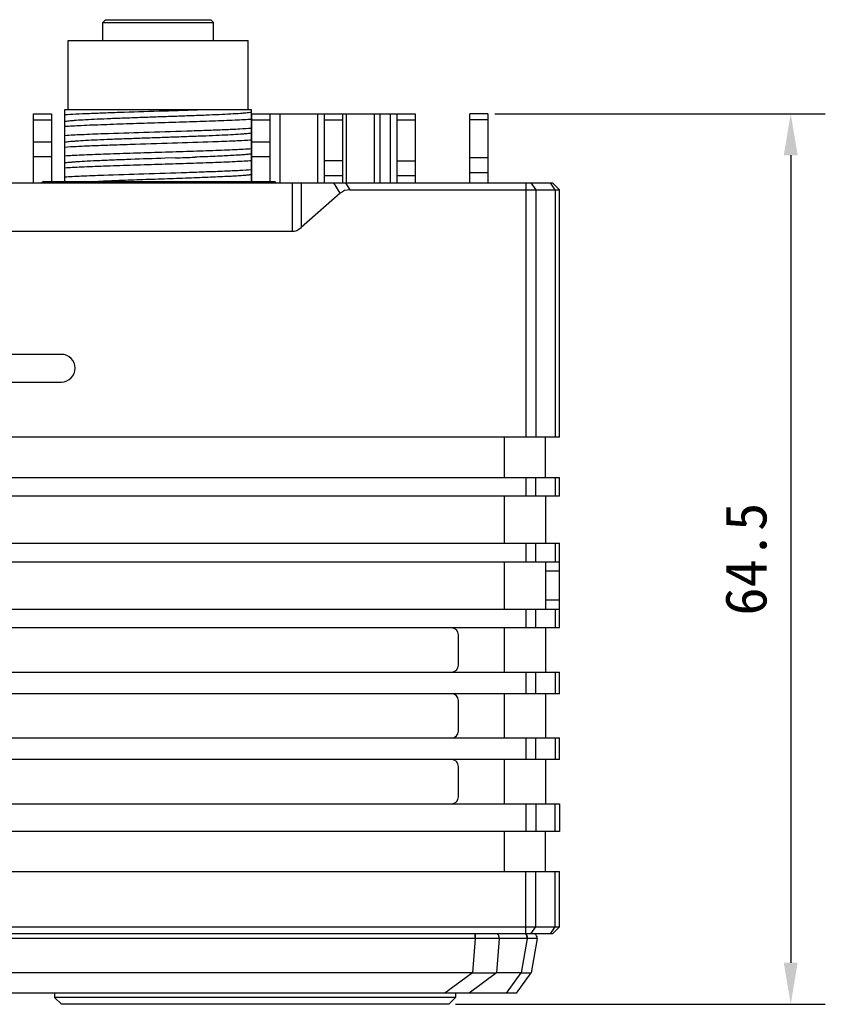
# Model space of a CAD drawing. Header units: millimetres. Extents: x 51 to 457, y 85 to 389.
# Tile 4 of 7: x 241 to 299, y 206 to 277. Entities that reach past the tile are written whole.
import ezdxf

# ---------------------------------------------------------------- set-up
doc = ezdxf.new("R2010")
doc.units = ezdxf.units.MM
doc.header["$LTSCALE"] = 32.67
doc.header["$PDMODE"] = 3
doc.header["$PDSIZE"] = 8
doc.layers.get('0').update_dxf_attribs({"linetype": 'CONTINUOUS'})
doc.layers.get('Defpoints').update_dxf_attribs({"linetype": 'CONTINUOUS'})
doc.layers.add('00_COMPONENTS', color=7, linetype='CONTINUOUS')
doc.layers.add('51__DRAFT_DIMS', color=7, linetype='CONTINUOUS')
doc.styles.get("Standard").update_dxf_attribs({"font": 'simfang.ttf'})
doc.dimstyles.new('DIMSTYLE_1', dxfattribs={"dimtxt": 3, "dimasz": 3, "dimexe": 2.5, "dimexo": 0.5, "dimgap": 0.75, "dimtad": 1, "dimdsep": 46, "dimtxsty": 'STANDARD', "dimblk": '_FILLED', "dimblk1": '_FILLED', "dimblk2": '_FILLED', "dimcen": 0.09, "dimclrt": 3, "dimazin": 2, "dimtp": 0.3, "dimtm": 0.3, "dimtfac": 1, "dimtofl": 0, "dimtmove": 0, "dimatfit": 3, "dimldrblk": '_FILLED', "dimfxl": 1, "dimtolj": 1, "dimarcsym": 0})

# ---------------------------------------------------------------- blocks, each defined once
blk = doc.blocks.new('_FILLED')
at = {"color": 0, "linetype": 'ByBlock'}
blk.add_solid([(0, 0), (-1, 0.167), (-1, -0.167)], dxfattribs=at)
blk = doc.blocks.new('*D7')
at = {"layer": '51__DRAFT_DIMS', "color": 0, "lineweight": -2}
for p, q in [((275.253, 269.982), (299.141, 269.982)), ((296.641, 266.982), (296.641, 208.582)), ((272.413, 205.582), (299.141, 205.582))]:
    blk.add_line(p, q, dxfattribs=at)
at = {"layer": 'Defpoints', "color": 0}
for p in [(274.753, 269.982), (271.913, 205.582), (296.641, 205.582)]:
    blk.add_point(p, dxfattribs=at)
at = {"layer": '51__DRAFT_DIMS', "color": 0, "linetype": 'ByBlock', "lineweight": -2, "xscale": 3, "yscale": 3, "zscale": 3}
for p, rotation in [((296.641, 269.982), 90), ((296.641, 205.582), 270)]:
    blk.add_blockref('_FILLED', p, dxfattribs=dict(at, rotation=rotation))
at = {"layer": '51__DRAFT_DIMS', "color": 3, "insert": (291.891, 237.773), "char_height": 3, "attachment_point": 2, "rotation": 90, "line_spacing_factor": 0.9}
blk.add_mtext('\\A1;\\A1;64.5', dxfattribs=at)

msp = doc.modelspace()

# ---------------------------------------------------------------- linework, layer by layer
at = {"layer": '00_COMPONENTS'}
for p, q in [((247.113, 276.782), (246.913, 276.582)), ((246.913, 275.282), (246.913, 276.582)), ((246.913, 276.582), (254.913, 276.582)), ((247.113, 276.782), (254.713, 276.782)), ((254.713, 276.782), (254.913, 276.582)), ((254.913, 275.282), (254.913, 276.582)), ((244.413, 270.282), (244.413, 275.282)), ((244.413, 275.282), (257.413, 275.282)), ((257.413, 270.282), (257.413, 275.282)), ((241.893, 264.982), (241.893, 269.982)), ((241.893, 269.982), (243.193, 269.982)), ((243.193, 269.982), (243.193, 265.082)), ((244.163, 265.082), (244.163, 270.282)), ((244.163, 270.282), (257.663, 270.282)), ((257.663, 265.082), (257.663, 270.282)), ((257.663, 269.982), (269.493, 269.982)), ((257.673, 265.082), (257.673, 269.982)), ((258.973, 269.982), (258.973, 265.082)), ((259.74, 264.982), (259.74, 269.982)), ((262.431, 269.982), (262.431, 264.982)), ((262.933, 264.982), (262.933, 269.982)), ((264.233, 269.982), (264.233, 264.982)), ((264.522, 264.982), (264.522, 269.982)), ((266.553, 264.982), (266.553, 269.982)), ((266.967, 264.982), (266.967, 269.982)), ((267.693, 269.982), (267.693, 264.982)), ((268.193, 264.982), (268.193, 269.982)), ((269.493, 269.982), (269.493, 264.982)), ((274.753, 269.982), (273.453, 269.982)), ((273.453, 264.982), (273.453, 269.982)), ((274.753, 269.982), (274.753, 264.982)), ((241.893, 269.543), (243.193, 269.543)), ((257.673, 269.543), (258.973, 269.543)), ((262.933, 269.543), (264.233, 269.543)), ((268.193, 269.543), (269.493, 269.543)), ((274.753, 269.543), (273.453, 269.543)), ((243.193, 267.922), (241.893, 267.922)), ((258.973, 267.922), (257.673, 267.922)), ((243.193, 266.861), (241.893, 266.861)), ((252.158, 266.789), (251.422, 266.764)), ((258.973, 266.861), (257.673, 266.861)), ((264.233, 266.586), (262.933, 266.586)), ((268.193, 266.586), (269.493, 266.586)), ((274.753, 266.804), (273.453, 266.804)), ((273.453, 265.743), (274.753, 265.743)), ((200.413, 264.982), (279.413, 264.982)), ((242.61, 265.082), (242.508, 264.982)), ((242.61, 265.082), (259.343, 265.082)), ((249.476, 264.982), (249.476, 265.082)), ((252.476, 265.082), (252.476, 264.982)), ((259.444, 264.982), (259.343, 265.082)), ((260.595, 264.982), (260.595, 261.482)), ((261.239, 264.982), (261.239, 261.749)), ((262.933, 265.525), (264.233, 265.525)), ((264.079, 264.234), (263.61, 264.982)), ((264.457, 264.982), (264.77, 264.482)), ((268.193, 265.525), (269.493, 265.525)), ((277.499, 264.982), (277.499, 246.582)), ((277.853, 264.982), (278.206, 264.482)), ((279.62, 264.482), (279.267, 264.982)), ((279.913, 264.482), (279.413, 264.982)), ((264.079, 264.234), (261.239, 261.749)), ((264.77, 264.482), (279.913, 264.482)), ((278.206, 264.482), (278.206, 246.582)), ((279.62, 264.482), (279.62, 246.582)), ((279.913, 246.582), (279.913, 264.482)), ((219.231, 261.482), (260.595, 261.482)), ((243.913, 252.582), (235.913, 252.582)), ((235.913, 250.582), (243.913, 250.582)), ((279.913, 246.582), (199.913, 246.582)), ((275.913, 246.582), (275.913, 243.682)), ((278.913, 243.682), (278.913, 246.582)), ((199.913, 243.682), (279.913, 243.682)), ((277.499, 243.682), (277.499, 242.322)), ((278.206, 242.322), (278.206, 243.682)), ((279.62, 243.682), (279.62, 242.322)), ((279.913, 242.322), (279.913, 243.682)), ((279.913, 242.322), (199.913, 242.322)), ((275.913, 242.322), (275.913, 238.922)), ((278.913, 242.322), (278.913, 238.922)), ((199.913, 238.922), (279.913, 238.922)), ((277.499, 238.922), (277.499, 237.562)), ((278.206, 237.562), (278.206, 238.922)), ((279.62, 238.922), (279.62, 237.562)), ((279.913, 232.802), (279.913, 238.922)), ((279.913, 237.562), (199.913, 237.562)), ((275.913, 237.562), (275.913, 234.162)), ((278.913, 237.562), (278.913, 234.162)), ((279.913, 236.894), (278.913, 236.894)), ((278.913, 234.836), (279.913, 234.836)), ((199.913, 234.162), (279.913, 234.162)), ((277.499, 234.162), (277.499, 232.802)), ((278.206, 232.802), (278.206, 234.162)), ((279.62, 234.162), (279.62, 232.802)), ((279.913, 232.802), (199.913, 232.802)), ((272.623, 230.102), (272.623, 232.302)), ((275.913, 232.802), (275.913, 229.602)), ((278.913, 232.802), (278.913, 229.602)), ((199.913, 229.602), (279.913, 229.602)), ((277.499, 229.602), (277.499, 228.042)), ((278.206, 228.042), (278.206, 229.602)), ((279.62, 229.602), (279.62, 228.042)), ((279.913, 228.042), (279.913, 229.602)), ((279.913, 228.042), (199.913, 228.042)), ((275.913, 228.042), (275.913, 224.842)), ((278.913, 228.042), (278.913, 224.842)), ((272.623, 225.342), (272.623, 227.542)), ((199.913, 224.842), (279.913, 224.842)), ((277.499, 224.842), (277.499, 223.282)), ((278.206, 223.282), (278.206, 224.842)), ((279.62, 224.842), (279.62, 223.282)), ((279.913, 223.282), (279.913, 224.842)), ((279.913, 223.282), (199.913, 223.282)), ((275.913, 223.282), (275.913, 220.082)), ((278.913, 223.282), (278.913, 220.082)), ((272.623, 220.582), (272.623, 222.782)), ((199.913, 220.082), (279.913, 220.082)), ((277.499, 220.082), (277.499, 218.082)), ((278.206, 220.082), (278.206, 218.082)), ((279.62, 218.082), (279.62, 220.082)), ((279.913, 220.082), (279.913, 218.082)), ((279.913, 218.082), (199.913, 218.082)), ((275.913, 218.082), (275.913, 215.182)), ((278.913, 215.182), (278.913, 218.082)), ((199.913, 215.182), (279.913, 215.182)), ((277.499, 210.682), (277.499, 215.182)), ((278.206, 211.182), (278.206, 215.182)), ((279.62, 211.182), (279.62, 215.182)), ((279.913, 211.182), (279.913, 215.182)), ((202.327, 211.182), (277.499, 211.182)), ((277.853, 210.682), (278.206, 211.182)), ((278.206, 211.182), (279.62, 211.182)), ((279.267, 210.682), (279.62, 211.182)), ((279.413, 210.682), (279.913, 211.182)), ((279.413, 210.682), (200.413, 210.682)), ((273.819, 210.677), (206.008, 210.677)), ((273.819, 210.346), (206.008, 210.346)), ((273.819, 210.346), (273.637, 207.859)), ((273.819, 210.346), (273.819, 210.677)), ((273.836, 210.677), (273.836, 210.682)), ((275.56, 210.346), (275.378, 207.859)), ((275.416, 210.677), (275.407, 210.682)), ((277.452, 210.677), (275.429, 210.677)), ((277.583, 210.346), (275.56, 210.346)), ((277.583, 210.346), (277.144, 207.859)), ((277.464, 210.677), (277.454, 210.682)), ((277.499, 210.676), (277.464, 210.677)), ((277.506, 210.676), (277.499, 210.676)), ((278.304, 210.346), (277.865, 207.859)), ((278.119, 210.677), (278.105, 210.682)), ((273.637, 207.859), (206.189, 207.859)), ((273.637, 207.859), (271.642, 206.382)), ((275.378, 207.859), (273.383, 206.382)), ((277.144, 207.859), (275.378, 207.859)), ((276.084, 206.382), (277.144, 207.859)), ((276.805, 206.382), (277.865, 207.859)), ((276.805, 206.382), (203.021, 206.382)), ((243.413, 206.382), (243.413, 206.082)), ((272.413, 206.082), (243.413, 206.082)), ((243.913, 205.582), (243.413, 206.082)), ((271.913, 205.582), (272.413, 206.082)), ((272.413, 206.382), (272.413, 206.082)), ((271.913, 205.582), (243.913, 205.582))]:
    msp.add_line(p, q, dxfattribs=at)
for centre, radius, start, end in [((238.146, 671.892), 405.345, 271.98092, 272.17867), ((243.913, 251.582), 1, 270, 90), ((272.123, 232.302), 0.5, 0, 90), ((272.123, 230.102), 0.5, 270, 360), ((272.123, 227.542), 0.5, 0, 90), ((272.123, 225.342), 0.5, 270, 360), ((272.123, 222.782), 0.5, 0, 90), ((272.123, 220.582), 0.5, 270, 360), ((273.819, 216.569), 5.892, 269.99992, 270.17119), ((273.879, 217.495), 7.149, 269.51516, 269.65291), ((275.429, 213.657), 2.98, 269.75929, 269.99963), ((275.517, 213.888), 3.543, 270.48673, 270.68417), ((277.452, 213.59), 2.913, 269.99943, 270.24347), ((277.626, 213.959), 3.614, 269.31304, 269.50483), ((278.008, 210.398), 0.3, 350, 68.44468)]:
    msp.add_arc(centre, radius, start, end, dxfattribs=at)
for centre, major_axis, ratio, start_param, end_param in [((265.435, 262.361), (-1.232, 1.966), 0.646522, -0.384802, 0.103443), ((260.595, 264.247), (0, -2.765), 0.542593, 0, 0.44326)]:
    msp.add_ellipse(centre, major_axis=major_axis, ratio=ratio, start_param=start_param, end_param=end_param, dxfattribs=at)
for points, knots in [([(244.163, 269.918), (244.425, 269.937), (245.02, 269.97), (246.01, 270.014), (247.178, 270.058), (248.964, 270.118), (251.288, 270.19), (253.173, 270.249), (254.106, 270.282)], [0, 0, 0, 0, 0.079046, 0.179827, 0.298711, 0.431388, 0.718545, 1, 1, 1, 1]), ([(257.663, 270.08), (257.621, 270.071), (257.518, 270.056), (257.34, 270.036), (257.113, 270.016), (256.718, 269.986), (256.116, 269.95), (255.28, 269.91), (254.311, 269.869), (253.238, 269.828), (252.093, 269.787), (250.913, 269.746), (249.733, 269.704), (248.589, 269.664), (247.516, 269.623), (246.546, 269.581), (245.71, 269.541), (245.109, 269.506), (244.713, 269.476), (244.486, 269.456), (244.308, 269.435), (244.206, 269.42), (244.164, 269.412)], [0, 0, 0, 0, 0.009601, 0.022899, 0.039795, 0.060183, 0.110872, 0.173463, 0.245958, 0.3262, 0.411768, 0.500015, 0.588264, 0.673806, 0.754061, 0.826601, 0.88912, 0.939815, 0.960247, 0.97718, 0.990461, 1, 1, 1, 1]), ([(257.663, 269.574), (257.484, 269.561), (257.086, 269.538), (256.153, 269.492), (254.766, 269.438), (252.914, 269.375), (250.913, 269.312), (248.912, 269.25), (247.06, 269.187), (245.673, 269.133), (244.74, 269.087), (244.343, 269.064), (244.163, 269.052)], [0, 0, 0, 0, 0.039949, 0.088459, 0.207419, 0.348076, 0.499999, 0.651923, 0.79258, 0.91154, 0.960051, 1, 1, 1, 1]), ([(244.163, 268.418), (244.561, 268.444), (245.494, 268.492), (247.399, 268.567), (249.935, 268.649), (252.418, 268.725), (254.363, 268.791), (255.645, 268.838), (256.729, 268.885), (257.379, 268.921), (257.663, 268.94)], [0, 0, 0, 0, 0.088458, 0.207418, 0.423323, 0.651923, 0.759065, 0.855369, 0.936811, 1, 1, 1, 1]), ([(257.662, 268.58), (257.62, 268.571), (257.519, 268.556), (257.341, 268.535), (257.114, 268.515), (256.718, 268.486), (256.116, 268.451), (255.28, 268.41), (254.311, 268.369), (253.238, 268.329), (252.093, 268.287), (250.913, 268.246), (249.733, 268.205), (248.589, 268.164), (247.516, 268.122), (246.546, 268.082), (245.71, 268.041), (245.109, 268.005), (244.713, 267.976), (244.486, 267.956), (244.308, 267.936), (244.206, 267.92), (244.164, 267.912)], [0, 0, 0, 0, 0.009545, 0.022804, 0.039712, 0.060146, 0.110876, 0.173398, 0.245917, 0.326192, 0.411743, 0.49999, 0.588238, 0.673806, 0.754076, 0.826555, 0.889132, 0.939864, 0.960257, 0.977136, 0.990408, 1, 1, 1, 1]), ([(257.663, 268.073), (257.484, 268.061), (257.086, 268.038), (256.153, 267.992), (254.428, 267.925), (251.892, 267.843), (249.408, 267.766), (247.464, 267.701), (246.182, 267.653), (245.098, 267.606), (244.447, 267.571), (244.163, 267.552)], [0, 0, 0, 0, 0.039949, 0.088459, 0.207419, 0.423323, 0.651923, 0.759065, 0.85537, 0.936811, 1, 1, 1, 1]), ([(257.663, 267.441), (257.266, 267.413), (256.615, 267.38), (255.682, 267.341), (254.839, 267.309), (253.924, 267.275), (252.952, 267.243), (251.942, 267.212), (250.574, 267.169), (248.912, 267.114), (247.06, 267.056), (245.673, 266.998), (244.74, 266.954), (244.343, 266.931), (244.163, 266.919)], [0, 0, 0, 0, 0.088462, 0.144632, 0.207422, 0.275662, 0.34808, 0.423327, 0.500003, 0.651927, 0.792583, 0.911543, 0.960052, 1, 1, 1, 1]), ([(257.663, 267.08), (257.634, 267.074), (257.568, 267.063), (257.401, 267.042), (257.129, 267.017), (256.731, 266.987), (256.242, 266.958), (255.668, 266.928), (254.764, 266.888), (254.051, 266.859), (253.556, 266.84)], [0, 0, 0, 0, 0.021346, 0.048999, 0.122785, 0.220235, 0.339895, 0.480147, 0.63866, 1, 1, 1, 1]), ([(251.422, 266.764), (250.59, 266.735), (249.37, 266.692), (247.795, 266.634), (246.747, 266.591), (245.839, 266.548), (245.185, 266.511), (244.756, 266.48), (244.509, 266.458), (244.318, 266.437), (244.208, 266.421), (244.163, 266.411)], [0, 0, 0, 0, 0.343427, 0.504105, 0.650186, 0.776638, 0.879126, 0.920357, 0.954456, 0.981088, 1, 1, 1, 1]), ([(257.663, 266.574), (257.484, 266.561), (257.086, 266.538), (256.153, 266.492), (254.766, 266.438), (252.914, 266.375), (250.913, 266.313), (248.912, 266.25), (247.06, 266.187), (245.673, 266.133), (244.74, 266.087), (244.343, 266.064), (244.163, 266.051)], [0, 0, 0, 0, 0.039949, 0.088459, 0.207419, 0.348075, 0.499999, 0.651923, 0.79258, 0.91154, 0.960051, 1, 1, 1, 1]), ([(244.163, 265.418), (244.343, 265.43), (244.74, 265.453), (245.673, 265.499), (247.399, 265.567), (249.935, 265.649), (252.418, 265.725), (254.363, 265.79), (255.645, 265.838), (256.729, 265.885), (257.379, 265.92), (257.663, 265.94)], [0, 0, 0, 0, 0.039949, 0.088459, 0.207419, 0.423323, 0.651923, 0.759065, 0.85537, 0.936811, 1, 1, 1, 1]), ([(257.662, 265.579), (257.632, 265.573), (257.563, 265.562), (257.388, 265.54), (257.1, 265.514), (256.678, 265.483), (256.158, 265.452), (255.55, 265.422), (254.592, 265.38), (253.261, 265.327), (251.568, 265.268), (249.83, 265.208), (248.166, 265.148), (247.094, 265.105), (246.589, 265.082)], [0, 0, 0, 0, 0.008238, 0.018976, 0.047855, 0.086293, 0.133548, 0.188793, 0.25113, 0.392923, 0.54927, 0.709686, 0.863389, 1, 1, 1, 1]), ([(277.499, 211.182), (277.627, 211.182), (277.812, 211.183), (278.047, 211.182), (278.156, 211.182), (278.206, 211.182)], [0, 0, 0, 0, 0.541196, 0.785695, 1, 1, 1, 1]), ([(279.62, 211.182), (279.642, 211.182), (279.683, 211.182), (279.742, 211.182), (279.792, 211.182), (279.828, 211.182), (279.853, 211.182), (279.869, 211.182), (279.882, 211.182), (279.893, 211.182), (279.9, 211.182), (279.905, 211.182), (279.908, 211.182), (279.91, 211.182), (279.912, 211.182), (279.913, 211.182), (279.913, 211.182), (279.913, 211.182)], [0, 0, 0, 0, 0.223969, 0.422779, 0.594533, 0.737593, 0.797925, 0.850595, 0.895476, 0.932462, 0.961464, 0.972948, 0.982413, 0.98985, 0.995258, 0.998636, 1, 1, 1, 1]), ([(273.836, 210.677), (273.837, 210.659), (273.837, 210.615), (273.837, 210.504), (273.837, 210.412), (273.836, 210.345)], [0, 0, 0, 0, 0.16064, 0.400392, 1, 1, 1, 1]), ([(275.416, 210.677), (275.303, 210.674), (275.062, 210.67), (274.535, 210.668), (274.121, 210.672), (273.836, 210.677)], [0, 0, 0, 0, 0.214504, 0.458995, 1, 1, 1, 1]), ([(275.548, 210.345), (275.425, 210.342), (275.162, 210.337), (274.592, 210.334), (274.144, 210.339), (273.836, 210.345)], [0, 0, 0, 0, 0.215419, 0.459935, 1, 1, 1, 1]), ([(275.416, 210.677), (275.44, 210.664), (275.484, 210.624), (275.528, 210.543), (275.552, 210.447), (275.552, 210.379), (275.548, 210.345)], [0, 0, 0, 0, 0.217322, 0.461694, 0.727075, 1, 1, 1, 1]), ([(275.56, 210.346), (275.564, 210.379), (275.564, 210.447), (275.541, 210.543), (275.497, 210.624), (275.452, 210.663), (275.429, 210.677)], [0, 0, 0, 0, 0.272886, 0.538128, 0.782472, 1, 1, 1, 1]), ([(277.583, 210.346), (277.587, 210.379), (277.587, 210.447), (277.564, 210.543), (277.52, 210.624), (277.475, 210.663), (277.452, 210.677)], [0, 0, 0, 0, 0.272886, 0.538128, 0.782472, 1, 1, 1, 1]), ([(277.464, 210.677), (277.488, 210.664), (277.532, 210.624), (277.577, 210.543), (277.6, 210.447), (277.599, 210.379), (277.595, 210.345)], [0, 0, 0, 0, 0.218249, 0.462496, 0.727348, 1, 1, 1, 1]), ([(278.119, 210.677), (278.119, 210.676), (278.118, 210.676), (278.114, 210.674), (278.107, 210.673), (278.094, 210.672), (278.076, 210.671), (278.054, 210.67), (278.027, 210.67), (277.994, 210.669), (277.958, 210.669), (277.916, 210.669), (277.852, 210.67), (277.761, 210.671), (277.639, 210.673), (277.552, 210.675), (277.506, 210.676)], [0, 0, 0, 0, 0.001841, 0.005319, 0.018065, 0.038779, 0.067497, 0.104184, 0.148776, 0.201181, 0.261288, 0.328968, 0.404069, 0.575852, 0.77509, 1, 1, 1, 1]), ([(278.304, 210.345), (278.304, 210.345), (278.302, 210.344), (278.298, 210.342), (278.288, 210.341), (278.273, 210.339), (278.252, 210.338), (278.225, 210.337), (278.193, 210.336), (278.156, 210.336), (278.095, 210.335), (278.007, 210.336), (277.886, 210.338), (277.747, 210.341), (277.647, 210.344), (277.595, 210.345)], [0, 0, 0, 0, 0.00253, 0.006716, 0.02072, 0.042492, 0.07208, 0.109452, 0.154544, 0.207262, 0.267494, 0.409943, 0.580599, 0.777892, 1, 1, 1, 1]), ([(273.637, 207.859), (273.677, 207.859), (273.758, 207.856), (273.878, 207.851), (273.998, 207.849), (274.156, 207.848), (274.349, 207.851), (274.576, 207.852), (274.794, 207.852), (275, 207.852), (275.165, 207.854), (275.289, 207.858), (275.349, 207.859), (275.378, 207.859)], [0, 0, 0, 0, 0.069344, 0.138493, 0.207321, 0.275674, 0.410287, 0.540952, 0.666355, 0.785338, 0.896933, 0.949644, 1, 1, 1, 1]), ([(277.144, 207.859), (277.172, 207.859), (277.226, 207.858), (277.328, 207.854), (277.443, 207.852), (277.567, 207.852), (277.657, 207.852), (277.718, 207.851), (277.756, 207.851), (277.788, 207.849), (277.814, 207.848), (277.835, 207.848), (277.851, 207.85), (277.861, 207.854), (277.864, 207.858), (277.865, 207.859)], [0, 0, 0, 0, 0.114803, 0.223368, 0.421609, 0.593174, 0.735846, 0.795764, 0.847868, 0.89209, 0.928428, 0.95699, 0.978203, 0.993088, 1, 1, 1, 1])]:
    msp.add_open_spline(points, degree=3, knots=knots, dxfattribs=at)

# ---------------------------------------------------------------- dimensions: what is measured, and where the dimension line sits
at = {"layer": '51__DRAFT_DIMS'}
dim = msp.add_linear_dim(base=(296.641, 205.582), p1=(274.753, 269.982), p2=(271.913, 205.582), angle=270, text='\\A1;64.5', dimstyle='DIMSTYLE_1', override={"dimtxsty": 'STANDARD'}, dxfattribs=at)
dim.commit()
dim.dimension.update_dxf_attribs({"geometry": '*D7', "text_midpoint": (296.641, 237.773), "dimtype": 160})

doc.saveas('drawing.dxf')
